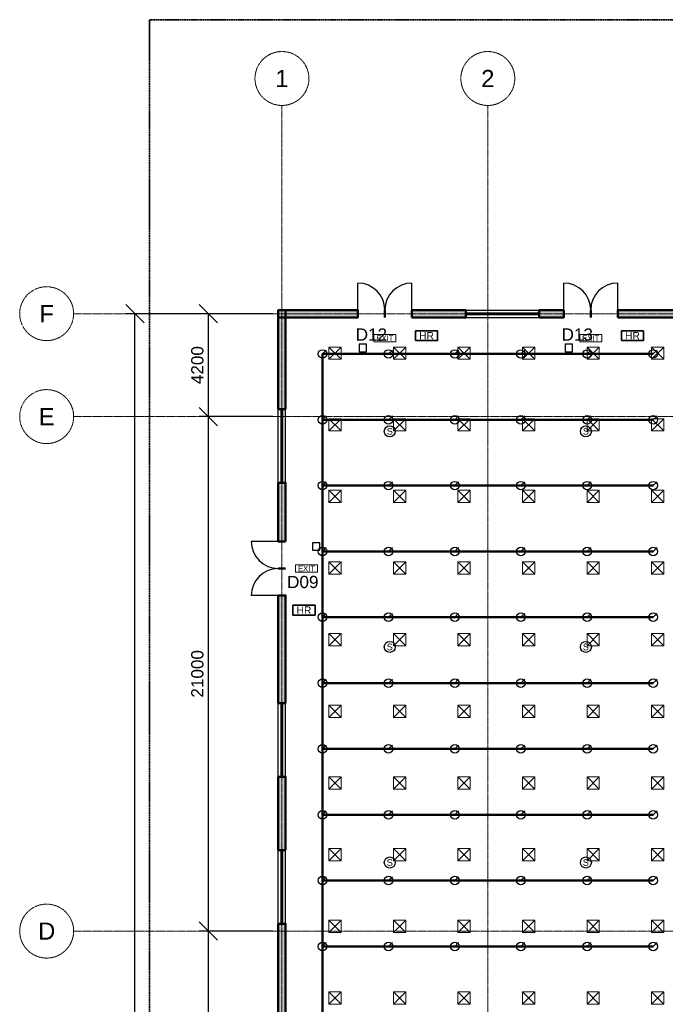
# Model space of a CAD drawing. Header units: millimetres. Extents: x -5300 to 125300, y -375 to 90375.
# Tile 4 of 11: x -5300 to 21042, y 49812 to 90000. Entities that reach past the tile are written whole.
import ezdxf
from ezdxf.enums import TextEntityAlignment as Align

# ---------------------------------------------------------------- set-up
doc = ezdxf.new("R2010")
doc.units = ezdxf.units.MM
doc.linetypes.add('CENTER', pattern=[5.08, 3.175, -0.635, 0.635, -0.635])
doc.linetypes.add('PHANTOM', pattern=[6.35, 3.175, -0.635, 0.635, -0.635, 0.635, -0.635])
for name, color, linetype, lineweight in [('A-ANNO-DIMS', 1, 'Continuous', 18), ('A-ANNO-SYMB', 2, 'Continuous', 18), ('A-DOOR', 3, 'Continuous', 25), ('A-GLAZ', 5, 'Continuous', 25), ('A-GRID', 1, 'CENTER', 13), ('A-WALL', 7, 'Continuous', 50), ('A-WALL-PATT', 8, 'Continuous', 9), ('C-PROP-LINE', 1, 'PHANTOM', 35), ('E-ANNO-TEXT', 52, 'Continuous', 18), ('E-FALM', 230, 'Continuous', 25), ('E-LITE-EMER', 40, 'Continuous', 18), ('FP-ANNO-TEXT', 14, 'Continuous', 18), ('FP-HOSE', 20, 'Continuous', 35), ('FP-SPRK-HEAD', 1, 'Continuous', 25), ('FP-SPRK-PIPE', 12, 'Continuous', 50), ('M-HVAC-SCD', 4, 'Continuous', 18)]:
    doc.layers.add(name, color=color, linetype=linetype, lineweight=lineweight)
doc.styles.add('BS-ARIAL', font='arial.ttf')
doc.dimstyles.new('DBC-100', dxfattribs={"dimscale": 250, "dimtxt": 2, "dimasz": 1.5, "dimexe": 1.5, "dimexo": 1.5, "dimgap": 0.8, "dimtad": 1, "dimdec": 0, "dimdsep": 46, "dimtxsty": 'BS-ARIAL', "dimtsz": 1.5, "dimcen": 2.5, "dimclrd": 256, "dimclre": 256, "dimclrt": 256, "dimazin": 3, "dimtfac": 1, "dimtmove": 0, "dimatfit": 3})

msp = doc.modelspace()

# ---------------------------------------------------------------- hatches: boundary and pattern name
at = {"layer": 'A-WALL-PATT'}
for points in [[(5250, 77850), (8500, 77850), (8500, 78150), (5250, 78150)], [(5550, 74100), (5550, 78150), (5250, 78150), (5250, 74100)], [(10700, 77850), (12900, 77850), (12900, 78150), (10700, 78150)], [(15900, 77850), (16900, 77850), (16900, 78150), (15900, 78150)], [(19100, 77850), (30000, 77850), (30000, 78150), (19100, 78150)], [(5550, 68700), (5550, 71100), (5250, 71100), (5250, 68700)], [(5550, 62100), (5550, 66500), (5250, 66500), (5250, 62100)], [(5550, 56100), (5550, 59100), (5250, 59100), (5250, 56100)], [(5550, 47900), (5550, 53100), (5250, 53100), (5250, 47900)]]:
    msp.add_hatch(color=256, dxfattribs=at).paths.add_polyline_path(points)

# ---------------------------------------------------------------- linework, layer by layer
at = {"layer": 'A-DOOR'}
for p, q in [((8500, 78150), (8500, 79250)), ((10700, 78150), (10700, 79250)), ((16900, 78150), (16900, 79250)), ((19100, 78150), (19100, 79250)), ((5250, 68700), (4150, 68700)), ((5250, 66500), (4150, 66500))]:
    msp.add_line(p, q, dxfattribs=at)
for centre, start, end in [((8500, 78150), 0, 90), ((10700, 78150), 90, 180), ((16900, 78150), 0, 90), ((19100, 78150), 90, 180), ((5250, 68700), 180, -90), ((5250, 66500), 90, 180)]:
    msp.add_arc(centre, 1100, start, end, dxfattribs=at)
at = {"layer": 'A-GLAZ'}
for p, q in [((12900, 78150), (15900, 78150)), ((12900, 78037.5), (15900, 78037.5)), ((12900, 77962.5), (15900, 77962.5)), ((12900, 77850), (15900, 77850)), ((5250, 71100), (5250, 74100)), ((5362.5, 71100), (5362.5, 74100)), ((5437.5, 71100), (5437.5, 74100)), ((5550, 71100), (5550, 74100)), ((5250, 59100), (5250, 62100)), ((5362.5, 59100), (5362.5, 62100)), ((5437.5, 59100), (5437.5, 62100)), ((5550, 59100), (5550, 62100)), ((5250, 53100), (5250, 56100)), ((5362.5, 53100), (5362.5, 56100)), ((5437.5, 53100), (5437.5, 56100)), ((5550, 53100), (5550, 56100))]:
    msp.add_line(p, q, dxfattribs=at)
at = {"layer": 'A-GRID'}
for p, q in [((5400, 7100), (5400, 86500)), ((13800, 7100), (13800, 86500)), ((-3100, 78000), (123100, 78000)), ((-3100, 73800), (123100, 73800)), ((-3100, 52800), (123100, 52800))]:
    msp.add_line(p, q, dxfattribs=at)
for centre in [(5400, 87600), (13800, 87600), (-4200, 78000), (-4200, 73800), (-4200, 52800)]:
    msp.add_circle(centre, 1100, dxfattribs=at)
at = {"layer": 'A-WALL'}
for p, q in [((8500, 77850), (8500, 78150)), ((9600, 77850), (9600, 78150)), ((9600, 77850), (9600, 78150)), ((10700, 77850), (10700, 78150)), ((12900, 77850), (12900, 78150)), ((15900, 77850), (15900, 78150)), ((16900, 77850), (16900, 78150)), ((18000, 77850), (18000, 78150)), ((18000, 77850), (18000, 78150)), ((19100, 77850), (19100, 78150)), ((5550, 74100), (5250, 74100)), ((5550, 71100), (5250, 71100)), ((5550, 68700), (5250, 68700)), ((5550, 67600), (5250, 67600)), ((5550, 67600), (5250, 67600)), ((5550, 66500), (5250, 66500)), ((5550, 62100), (5250, 62100)), ((5550, 59100), (5250, 59100)), ((5550, 56100), (5250, 56100)), ((5550, 53100), (5250, 53100))]:
    msp.add_line(p, q, dxfattribs=at)
for points in [[(5250, 77850), (8500, 77850), (8500, 78150), (5250, 78150)], [(5550, 74100), (5550, 78150), (5250, 78150), (5250, 74100)], [(10700, 77850), (12900, 77850), (12900, 78150), (10700, 78150)], [(15900, 77850), (16900, 77850), (16900, 78150), (15900, 78150)], [(19100, 77850), (30000, 77850), (30000, 78150), (19100, 78150)], [(5550, 68700), (5550, 71100), (5250, 71100), (5250, 68700)], [(5550, 62100), (5550, 66500), (5250, 66500), (5250, 62100)], [(5550, 56100), (5550, 59100), (5250, 59100), (5250, 56100)], [(5550, 47900), (5550, 53100), (5250, 53100), (5250, 47900)]]:
    msp.add_lwpolyline(points, close=True, dxfattribs=at)
at = {"layer": 'C-PROP-LINE'}
msp.add_lwpolyline([(0, 0), (120000, 0), (120000, 90000), (0, 90000)], close=True, dxfattribs=at)
at = {"layer": 'E-FALM'}
for points in [[(8550, 76450), (8850, 76450), (8850, 76750), (8550, 76750)], [(16950, 76450), (17250, 76450), (17250, 76750), (16950, 76750)], [(6650, 68350), (6950, 68350), (6950, 68650), (6650, 68650)]]:
    msp.add_lwpolyline(points, close=True, dxfattribs=at)
for centre in [(9800, 73200), (17800, 73200), (9800, 64400), (17800, 64400), (9800, 55600), (17800, 55600)]:
    msp.add_circle(centre, 225, dxfattribs=at)
at = {"layer": 'E-LITE-EMER'}
for points in [[(9150, 76850), (10050, 76850), (10050, 77150), (9150, 77150)], [(17550, 76850), (18450, 76850), (18450, 77150), (17550, 77150)], [(5950, 67450), (6850, 67450), (6850, 67750), (5950, 67750)]]:
    msp.add_lwpolyline(points, close=True, dxfattribs=at)
at = {"layer": 'FP-HOSE'}
for points in [[(10850, 76900), (11750, 76900), (11750, 77300), (10850, 77300)], [(19250, 76900), (20150, 76900), (20150, 77300), (19250, 77300)], [(5850, 65700), (6750, 65700), (6750, 66100), (5850, 66100)]]:
    msp.add_lwpolyline(points, close=True, dxfattribs=at)
at = {"layer": 'FP-SPRK-HEAD'}
for p, q in [((7050, 76356.5), (7207.5, 76514)), ((9750, 76356.5), (9907.5, 76514)), ((12450, 76356.5), (12607.5, 76514)), ((15150, 76356.5), (15307.5, 76514)), ((17850, 76356.5), (18007.5, 76514)), ((20550, 76356.5), (20707.5, 76514)), ((7050, 73669.6), (7207.5, 73827.1)), ((9750, 73669.6), (9907.5, 73827.1)), ((12450, 73669.6), (12607.5, 73827.1)), ((15150, 73669.6), (15307.5, 73827.1)), ((17850, 73669.6), (18007.5, 73827.1)), ((20550, 73669.6), (20707.5, 73827.1)), ((7050, 70982.6), (7207.5, 71140.1)), ((9750, 70982.6), (9907.5, 71140.1)), ((12450, 70982.6), (12607.5, 71140.1)), ((15150, 70982.6), (15307.5, 71140.1)), ((17850, 70982.6), (18007.5, 71140.1)), ((20550, 70982.6), (20707.5, 71140.1)), ((7050, 68295.7), (7207.5, 68453.2)), ((9750, 68295.7), (9907.5, 68453.2)), ((12450, 68295.7), (12607.5, 68453.2)), ((15150, 68295.7), (15307.5, 68453.2)), ((17850, 68295.7), (18007.5, 68453.2)), ((20550, 68295.7), (20707.5, 68453.2)), ((7050, 65608.7), (7207.5, 65766.2)), ((9750, 65608.7), (9907.5, 65766.2)), ((12450, 65608.7), (12607.5, 65766.2)), ((15150, 65608.7), (15307.5, 65766.2)), ((17850, 65608.7), (18007.5, 65766.2)), ((20550, 65608.7), (20707.5, 65766.2)), ((7050, 62921.7), (7207.5, 63079.2)), ((9750, 62921.7), (9907.5, 63079.2)), ((12450, 62921.7), (12607.5, 63079.2)), ((15150, 62921.7), (15307.5, 63079.2)), ((17850, 62921.7), (18007.5, 63079.2)), ((20550, 62921.7), (20707.5, 63079.2)), ((7050, 60234.8), (7207.5, 60392.3)), ((9750, 60234.8), (9907.5, 60392.3)), ((12450, 60234.8), (12607.5, 60392.3)), ((15150, 60234.8), (15307.5, 60392.3)), ((17850, 60234.8), (18007.5, 60392.3)), ((20550, 60234.8), (20707.5, 60392.3)), ((7050, 57547.8), (7207.5, 57705.3)), ((9750, 57547.8), (9907.5, 57705.3)), ((12450, 57547.8), (12607.5, 57705.3)), ((15150, 57547.8), (15307.5, 57705.3)), ((17850, 57547.8), (18007.5, 57705.3)), ((20550, 57547.8), (20707.5, 57705.3)), ((7050, 54860.9), (7207.5, 55018.4)), ((9750, 54860.9), (9907.5, 55018.4)), ((12450, 54860.9), (12607.5, 55018.4)), ((15150, 54860.9), (15307.5, 55018.4)), ((17850, 54860.9), (18007.5, 55018.4)), ((20550, 54860.9), (20707.5, 55018.4)), ((7050, 52173.9), (7207.5, 52331.4)), ((9750, 52173.9), (9907.5, 52331.4)), ((12450, 52173.9), (12607.5, 52331.4)), ((15150, 52173.9), (15307.5, 52331.4)), ((17850, 52173.9), (18007.5, 52331.4)), ((20550, 52173.9), (20707.5, 52331.4))]:
    msp.add_line(p, q, dxfattribs=at)
for centre in [(7050, 76356.5), (9750, 76356.5), (12450, 76356.5), (15150, 76356.5), (17850, 76356.5), (20550, 76356.5), (7050, 73669.6), (9750, 73669.6), (12450, 73669.6), (15150, 73669.6), (17850, 73669.6), (20550, 73669.6), (7050, 70982.6), (9750, 70982.6), (12450, 70982.6), (15150, 70982.6), (17850, 70982.6), (20550, 70982.6), (7050, 68295.7), (9750, 68295.7), (12450, 68295.7), (15150, 68295.7), (17850, 68295.7), (20550, 68295.7), (7050, 65608.7), (9750, 65608.7), (12450, 65608.7), (15150, 65608.7), (17850, 65608.7), (20550, 65608.7), (7050, 62921.7), (9750, 62921.7), (12450, 62921.7), (15150, 62921.7), (17850, 62921.7), (20550, 62921.7), (7050, 60234.8), (9750, 60234.8), (12450, 60234.8), (15150, 60234.8), (17850, 60234.8), (20550, 60234.8), (7050, 57547.8), (9750, 57547.8), (12450, 57547.8), (15150, 57547.8), (17850, 57547.8), (20550, 57547.8), (7050, 54860.9), (9750, 54860.9), (12450, 54860.9), (15150, 54860.9), (17850, 54860.9), (20550, 54860.9), (7050, 52173.9), (9750, 52173.9), (12450, 52173.9), (15150, 52173.9), (17850, 52173.9), (20550, 52173.9)]:
    msp.add_circle(centre, 175, dxfattribs=at)
at = {"layer": 'FP-SPRK-PIPE'}
for p, q in [((7050, 76356.5), (9750, 76356.5)), ((7050, 73669.6), (7050, 76356.5)), ((9750, 76356.5), (12450, 76356.5)), ((12450, 76356.5), (15150, 76356.5)), ((15150, 76356.5), (17850, 76356.5)), ((17850, 76356.5), (20550, 76356.5)), ((7050, 73669.6), (9750, 73669.6)), ((7050, 70982.6), (7050, 73669.6)), ((9750, 73669.6), (12450, 73669.6)), ((12450, 73669.6), (15150, 73669.6)), ((15150, 73669.6), (17850, 73669.6)), ((17850, 73669.6), (20550, 73669.6)), ((7050, 70982.6), (9750, 70982.6)), ((7050, 68295.7), (7050, 70982.6)), ((9750, 70982.6), (12450, 70982.6)), ((12450, 70982.6), (15150, 70982.6)), ((15150, 70982.6), (17850, 70982.6)), ((17850, 70982.6), (20550, 70982.6)), ((7050, 68295.7), (9750, 68295.7)), ((7050, 65608.7), (7050, 68295.7)), ((9750, 68295.7), (12450, 68295.7)), ((12450, 68295.7), (15150, 68295.7)), ((15150, 68295.7), (17850, 68295.7)), ((17850, 68295.7), (20550, 68295.7)), ((7050, 65608.7), (9750, 65608.7)), ((7050, 62921.7), (7050, 65608.7)), ((9750, 65608.7), (12450, 65608.7)), ((12450, 65608.7), (15150, 65608.7)), ((15150, 65608.7), (17850, 65608.7)), ((17850, 65608.7), (20550, 65608.7)), ((7050, 62921.7), (9750, 62921.7)), ((7050, 60234.8), (7050, 62921.7)), ((9750, 62921.7), (12450, 62921.7)), ((12450, 62921.7), (15150, 62921.7)), ((15150, 62921.7), (17850, 62921.7)), ((17850, 62921.7), (20550, 62921.7)), ((7050, 60234.8), (9750, 60234.8)), ((7050, 57547.8), (7050, 60234.8)), ((9750, 60234.8), (12450, 60234.8)), ((12450, 60234.8), (15150, 60234.8)), ((15150, 60234.8), (17850, 60234.8)), ((17850, 60234.8), (20550, 60234.8)), ((7050, 57547.8), (9750, 57547.8)), ((7050, 54860.9), (7050, 57547.8)), ((9750, 57547.8), (12450, 57547.8)), ((12450, 57547.8), (15150, 57547.8)), ((15150, 57547.8), (17850, 57547.8)), ((17850, 57547.8), (20550, 57547.8)), ((7050, 54860.9), (9750, 54860.9)), ((7050, 52173.9), (7050, 54860.9)), ((9750, 54860.9), (12450, 54860.9)), ((12450, 54860.9), (15150, 54860.9)), ((15150, 54860.9), (17850, 54860.9)), ((17850, 54860.9), (20550, 54860.9)), ((7050, 52173.9), (9750, 52173.9)), ((7050, 49487), (7050, 52173.9)), ((9750, 52173.9), (12450, 52173.9)), ((12450, 52173.9), (15150, 52173.9)), ((15150, 52173.9), (17850, 52173.9)), ((17850, 52173.9), (20550, 52173.9))]:
    msp.add_line(p, q, dxfattribs=at)
at = {"layer": 'M-HVAC-SCD'}
for p, q in [((7316.7, 76138.1), (7816.7, 76638.1)), ((7316.7, 76638.1), (7816.7, 76138.1)), ((9950, 76138.1), (10450, 76638.1)), ((9950, 76638.1), (10450, 76138.1)), ((12583.3, 76138.1), (13083.3, 76638.1)), ((12583.3, 76638.1), (13083.3, 76138.1)), ((15216.7, 76138.1), (15716.7, 76638.1)), ((15216.7, 76638.1), (15716.7, 76138.1)), ((17850, 76138.1), (18350, 76638.1)), ((17850, 76638.1), (18350, 76138.1)), ((20483.3, 76138.1), (20983.3, 76638.1)), ((20483.3, 76638.1), (20983.3, 76138.1)), ((7316.7, 73214.3), (7816.7, 73714.3)), ((7316.7, 73714.3), (7816.7, 73214.3)), ((9950, 73214.3), (10450, 73714.3)), ((9950, 73714.3), (10450, 73214.3)), ((12583.3, 73214.3), (13083.3, 73714.3)), ((12583.3, 73714.3), (13083.3, 73214.3)), ((15216.7, 73214.3), (15716.7, 73714.3)), ((15216.7, 73714.3), (15716.7, 73214.3)), ((17850, 73214.3), (18350, 73714.3)), ((17850, 73714.3), (18350, 73214.3)), ((20483.3, 73214.3), (20983.3, 73714.3)), ((20483.3, 73714.3), (20983.3, 73214.3)), ((7316.7, 70290.5), (7816.7, 70790.5)), ((7316.7, 70790.5), (7816.7, 70290.5)), ((9950, 70290.5), (10450, 70790.5)), ((9950, 70790.5), (10450, 70290.5)), ((12583.3, 70290.5), (13083.3, 70790.5)), ((12583.3, 70790.5), (13083.3, 70290.5)), ((15216.7, 70290.5), (15716.7, 70790.5)), ((15216.7, 70790.5), (15716.7, 70290.5)), ((17850, 70290.5), (18350, 70790.5)), ((17850, 70790.5), (18350, 70290.5)), ((20483.3, 70290.5), (20983.3, 70790.5)), ((20483.3, 70790.5), (20983.3, 70290.5)), ((7316.7, 67366.7), (7816.7, 67866.7)), ((7316.7, 67866.7), (7816.7, 67366.7)), ((9950, 67366.7), (10450, 67866.7)), ((9950, 67866.7), (10450, 67366.7)), ((12583.3, 67366.7), (13083.3, 67866.7)), ((12583.3, 67866.7), (13083.3, 67366.7)), ((15216.7, 67366.7), (15716.7, 67866.7)), ((15216.7, 67866.7), (15716.7, 67366.7)), ((17850, 67366.7), (18350, 67866.7)), ((17850, 67866.7), (18350, 67366.7)), ((20483.3, 67366.7), (20983.3, 67866.7)), ((20483.3, 67866.7), (20983.3, 67366.7)), ((7316.7, 64442.9), (7816.7, 64942.9)), ((7316.7, 64942.9), (7816.7, 64442.9)), ((9950, 64442.9), (10450, 64942.9)), ((9950, 64942.9), (10450, 64442.9)), ((12583.3, 64442.9), (13083.3, 64942.9)), ((12583.3, 64942.9), (13083.3, 64442.9)), ((15216.7, 64442.9), (15716.7, 64942.9)), ((15216.7, 64942.9), (15716.7, 64442.9)), ((17850, 64442.9), (18350, 64942.9)), ((17850, 64942.9), (18350, 64442.9)), ((20483.3, 64442.9), (20983.3, 64942.9)), ((20483.3, 64942.9), (20983.3, 64442.9)), ((7316.7, 61519), (7816.7, 62019)), ((7316.7, 62019), (7816.7, 61519)), ((9950, 61519), (10450, 62019)), ((9950, 62019), (10450, 61519)), ((12583.3, 61519), (13083.3, 62019)), ((12583.3, 62019), (13083.3, 61519)), ((15216.7, 61519), (15716.7, 62019)), ((15216.7, 62019), (15716.7, 61519)), ((17850, 61519), (18350, 62019)), ((17850, 62019), (18350, 61519)), ((20483.3, 61519), (20983.3, 62019)), ((20483.3, 62019), (20983.3, 61519)), ((7316.7, 58595.2), (7816.7, 59095.2)), ((7316.7, 59095.2), (7816.7, 58595.2)), ((9950, 58595.2), (10450, 59095.2)), ((9950, 59095.2), (10450, 58595.2)), ((12583.3, 58595.2), (13083.3, 59095.2)), ((12583.3, 59095.2), (13083.3, 58595.2)), ((15216.7, 58595.2), (15716.7, 59095.2)), ((15216.7, 59095.2), (15716.7, 58595.2)), ((17850, 58595.2), (18350, 59095.2)), ((17850, 59095.2), (18350, 58595.2)), ((20483.3, 58595.2), (20983.3, 59095.2)), ((20483.3, 59095.2), (20983.3, 58595.2)), ((7316.7, 55671.4), (7816.7, 56171.4)), ((7316.7, 56171.4), (7816.7, 55671.4)), ((9950, 55671.4), (10450, 56171.4)), ((9950, 56171.4), (10450, 55671.4)), ((12583.3, 55671.4), (13083.3, 56171.4)), ((12583.3, 56171.4), (13083.3, 55671.4)), ((15216.7, 55671.4), (15716.7, 56171.4)), ((15216.7, 56171.4), (15716.7, 55671.4)), ((17850, 55671.4), (18350, 56171.4)), ((17850, 56171.4), (18350, 55671.4)), ((20483.3, 55671.4), (20983.3, 56171.4)), ((20483.3, 56171.4), (20983.3, 55671.4)), ((7316.7, 52747.6), (7816.7, 53247.6)), ((7316.7, 53247.6), (7816.7, 52747.6)), ((9950, 52747.6), (10450, 53247.6)), ((9950, 53247.6), (10450, 52747.6)), ((12583.3, 52747.6), (13083.3, 53247.6)), ((12583.3, 53247.6), (13083.3, 52747.6)), ((15216.7, 52747.6), (15716.7, 53247.6)), ((15216.7, 53247.6), (15716.7, 52747.6)), ((17850, 52747.6), (18350, 53247.6)), ((17850, 53247.6), (18350, 52747.6)), ((20483.3, 52747.6), (20983.3, 53247.6)), ((20483.3, 53247.6), (20983.3, 52747.6)), ((7316.7, 49823.8), (7816.7, 50323.8)), ((7316.7, 50323.8), (7816.7, 49823.8)), ((9950, 49823.8), (10450, 50323.8)), ((9950, 50323.8), (10450, 49823.8)), ((12583.3, 49823.8), (13083.3, 50323.8)), ((12583.3, 50323.8), (13083.3, 49823.8)), ((15216.7, 49823.8), (15716.7, 50323.8)), ((15216.7, 50323.8), (15716.7, 49823.8)), ((17850, 49823.8), (18350, 50323.8)), ((17850, 50323.8), (18350, 49823.8)), ((20483.3, 49823.8), (20983.3, 50323.8)), ((20483.3, 50323.8), (20983.3, 49823.8))]:
    msp.add_line(p, q, dxfattribs=at)
for points in [[(7316.7, 76138.1), (7816.7, 76138.1), (7816.7, 76638.1), (7316.7, 76638.1)], [(9950, 76138.1), (10450, 76138.1), (10450, 76638.1), (9950, 76638.1)], [(12583.3, 76138.1), (13083.3, 76138.1), (13083.3, 76638.1), (12583.3, 76638.1)], [(15216.7, 76138.1), (15716.7, 76138.1), (15716.7, 76638.1), (15216.7, 76638.1)], [(17850, 76138.1), (18350, 76138.1), (18350, 76638.1), (17850, 76638.1)], [(20483.3, 76138.1), (20983.3, 76138.1), (20983.3, 76638.1), (20483.3, 76638.1)], [(7316.7, 73214.3), (7816.7, 73214.3), (7816.7, 73714.3), (7316.7, 73714.3)], [(9950, 73214.3), (10450, 73214.3), (10450, 73714.3), (9950, 73714.3)], [(12583.3, 73214.3), (13083.3, 73214.3), (13083.3, 73714.3), (12583.3, 73714.3)], [(15216.7, 73214.3), (15716.7, 73214.3), (15716.7, 73714.3), (15216.7, 73714.3)], [(17850, 73214.3), (18350, 73214.3), (18350, 73714.3), (17850, 73714.3)], [(20483.3, 73214.3), (20983.3, 73214.3), (20983.3, 73714.3), (20483.3, 73714.3)], [(7316.7, 70290.5), (7816.7, 70290.5), (7816.7, 70790.5), (7316.7, 70790.5)], [(9950, 70290.5), (10450, 70290.5), (10450, 70790.5), (9950, 70790.5)], [(12583.3, 70290.5), (13083.3, 70290.5), (13083.3, 70790.5), (12583.3, 70790.5)], [(15216.7, 70290.5), (15716.7, 70290.5), (15716.7, 70790.5), (15216.7, 70790.5)], [(17850, 70290.5), (18350, 70290.5), (18350, 70790.5), (17850, 70790.5)], [(20483.3, 70290.5), (20983.3, 70290.5), (20983.3, 70790.5), (20483.3, 70790.5)], [(7316.7, 67366.7), (7816.7, 67366.7), (7816.7, 67866.7), (7316.7, 67866.7)], [(9950, 67366.7), (10450, 67366.7), (10450, 67866.7), (9950, 67866.7)], [(12583.3, 67366.7), (13083.3, 67366.7), (13083.3, 67866.7), (12583.3, 67866.7)], [(15216.7, 67366.7), (15716.7, 67366.7), (15716.7, 67866.7), (15216.7, 67866.7)], [(17850, 67366.7), (18350, 67366.7), (18350, 67866.7), (17850, 67866.7)], [(20483.3, 67366.7), (20983.3, 67366.7), (20983.3, 67866.7), (20483.3, 67866.7)], [(7316.7, 64442.9), (7816.7, 64442.9), (7816.7, 64942.9), (7316.7, 64942.9)], [(9950, 64442.9), (10450, 64442.9), (10450, 64942.9), (9950, 64942.9)], [(12583.3, 64442.9), (13083.3, 64442.9), (13083.3, 64942.9), (12583.3, 64942.9)], [(15216.7, 64442.9), (15716.7, 64442.9), (15716.7, 64942.9), (15216.7, 64942.9)], [(17850, 64442.9), (18350, 64442.9), (18350, 64942.9), (17850, 64942.9)], [(20483.3, 64442.9), (20983.3, 64442.9), (20983.3, 64942.9), (20483.3, 64942.9)], [(7316.7, 61519), (7816.7, 61519), (7816.7, 62019), (7316.7, 62019)], [(9950, 61519), (10450, 61519), (10450, 62019), (9950, 62019)], [(12583.3, 61519), (13083.3, 61519), (13083.3, 62019), (12583.3, 62019)], [(15216.7, 61519), (15716.7, 61519), (15716.7, 62019), (15216.7, 62019)], [(17850, 61519), (18350, 61519), (18350, 62019), (17850, 62019)], [(20483.3, 61519), (20983.3, 61519), (20983.3, 62019), (20483.3, 62019)], [(7316.7, 58595.2), (7816.7, 58595.2), (7816.7, 59095.2), (7316.7, 59095.2)], [(9950, 58595.2), (10450, 58595.2), (10450, 59095.2), (9950, 59095.2)], [(12583.3, 58595.2), (13083.3, 58595.2), (13083.3, 59095.2), (12583.3, 59095.2)], [(15216.7, 58595.2), (15716.7, 58595.2), (15716.7, 59095.2), (15216.7, 59095.2)], [(17850, 58595.2), (18350, 58595.2), (18350, 59095.2), (17850, 59095.2)], [(20483.3, 58595.2), (20983.3, 58595.2), (20983.3, 59095.2), (20483.3, 59095.2)], [(7316.7, 55671.4), (7816.7, 55671.4), (7816.7, 56171.4), (7316.7, 56171.4)], [(9950, 55671.4), (10450, 55671.4), (10450, 56171.4), (9950, 56171.4)], [(12583.3, 55671.4), (13083.3, 55671.4), (13083.3, 56171.4), (12583.3, 56171.4)], [(15216.7, 55671.4), (15716.7, 55671.4), (15716.7, 56171.4), (15216.7, 56171.4)], [(17850, 55671.4), (18350, 55671.4), (18350, 56171.4), (17850, 56171.4)], [(20483.3, 55671.4), (20983.3, 55671.4), (20983.3, 56171.4), (20483.3, 56171.4)], [(7316.7, 52747.6), (7816.7, 52747.6), (7816.7, 53247.6), (7316.7, 53247.6)], [(9950, 52747.6), (10450, 52747.6), (10450, 53247.6), (9950, 53247.6)], [(12583.3, 52747.6), (13083.3, 52747.6), (13083.3, 53247.6), (12583.3, 53247.6)], [(15216.7, 52747.6), (15716.7, 52747.6), (15716.7, 53247.6), (15216.7, 53247.6)], [(17850, 52747.6), (18350, 52747.6), (18350, 53247.6), (17850, 53247.6)], [(20483.3, 52747.6), (20983.3, 52747.6), (20983.3, 53247.6), (20483.3, 53247.6)], [(7316.7, 49823.8), (7816.7, 49823.8), (7816.7, 50323.8), (7316.7, 50323.8)], [(9950, 49823.8), (10450, 49823.8), (10450, 50323.8), (9950, 50323.8)], [(12583.3, 49823.8), (13083.3, 49823.8), (13083.3, 50323.8), (12583.3, 50323.8)], [(15216.7, 49823.8), (15716.7, 49823.8), (15716.7, 50323.8), (15216.7, 50323.8)], [(17850, 49823.8), (18350, 49823.8), (18350, 50323.8), (17850, 50323.8)], [(20483.3, 49823.8), (20983.3, 49823.8), (20983.3, 50323.8), (20483.3, 50323.8)]]:
    msp.add_lwpolyline(points, close=True, dxfattribs=at)

# ---------------------------------------------------------------- texts
at = {"layer": 'A-ANNO-SYMB', "style": 'BS-ARIAL'}
for s, p in [('D12', (9050, 77150)), ('D13', (17450, 77150)), ('D09', (6250, 67050))]:
    msp.add_text(s, height=500, dxfattribs=at).set_placement(p, align=Align.MIDDLE_CENTER)
at = {"layer": 'A-GRID', "style": 'BS-ARIAL'}
for s, p in [('1', (5400, 87600)), ('2', (13800, 87600)), ('F', (-4200, 78000)), ('E', (-4200, 73800)), ('D', (-4200, 52800))]:
    msp.add_text(s, height=700, dxfattribs=at).set_placement(p, align=Align.MIDDLE_CENTER)
at = {"layer": 'E-ANNO-TEXT', "style": 'BS-ARIAL'}
for p in [(9600, 77000), (18000, 77000), (6400, 67600)]:
    msp.add_text('EXIT', height=225, dxfattribs=at).set_placement(p, align=Align.MIDDLE_CENTER)
at = {"layer": 'E-FALM', "style": 'BS-ARIAL'}
for p in [(9800, 73200), (17800, 73200), (9800, 64400), (17800, 64400), (9800, 55600), (17800, 55600)]:
    msp.add_text('S', height=270, dxfattribs=at).set_placement(p, align=Align.MIDDLE_CENTER)
at = {"layer": 'FP-ANNO-TEXT', "style": 'BS-ARIAL'}
for p in [(11300, 77100), (19700, 77100), (6300, 65900)]:
    msp.add_text('HR', height=300, dxfattribs=at).set_placement(p, align=Align.MIDDLE_CENTER)

# ---------------------------------------------------------------- dimensions: what is measured, and where the dimension line sits
at = {"layer": 'A-ANNO-DIMS'}
for base, p1, p2 in [((-600, 15600), (5400, 15600), (5400, 78000)), ((2400, 73800), (5400, 73800), (5400, 78000)), ((2400, 52800), (5400, 52800), (5400, 73800)), ((2400, 40800), (5400, 40800), (5400, 52800))]:
    msp.add_linear_dim(base=base, p1=p1, p2=p2, angle=90, dimstyle='DBC-100', dxfattribs=at).render()

doc.saveas('drawing.dxf')
